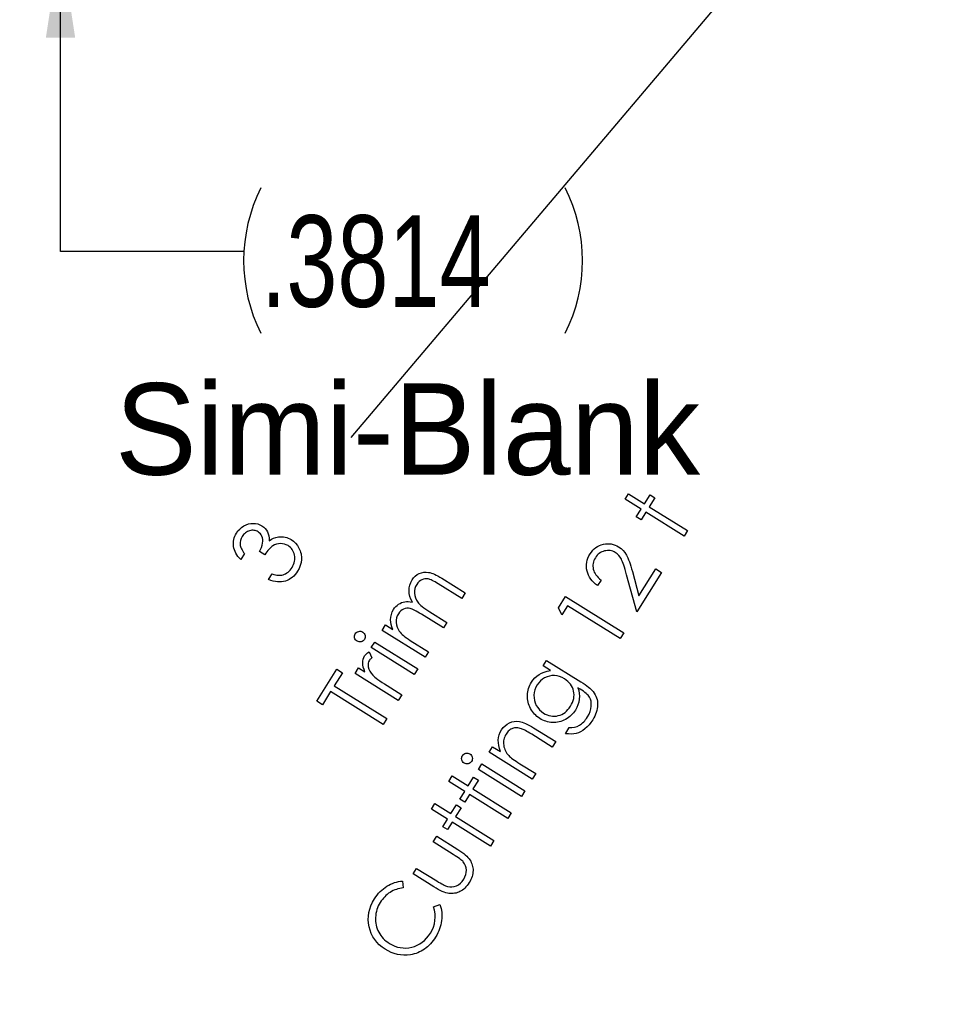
# Model space of a CAD drawing. Header units: inches. Extents: x 0.1 to 87.3, y 0.1 to 33.9.
# Tile 93 of 140: x 26.2 to 27.5, y 20.8 to 22.1. Entities that reach past the tile are written whole.
import ezdxf

# ---------------------------------------------------------------- set-up
doc = ezdxf.new("R2010")
doc.units = ezdxf.units.IN
doc.header["$MEASUREMENT"] = 0
doc.layers.add('DIMENSIONS', color=171, linetype='Continuous')
doc.styles.add('SLDTEXTSTYLE0', font='TXT', dxfattribs={"width": 0.75})
doc.dimstyles.new('SLDDIMSTYLE0', dxfattribs={"dimtxt": 0.125, "dimasz": 0.13, "dimexe": 0, "dimexo": 0.0625, "dimgap": 0.03125, "dimtad": 0, "dimtih": 1, "dimtoh": 1, "dimdec": 4, "dimlfac": 1.333333, "dimrnd": 1e-09, "dimzin": 4, "dimdsep": 46, "dimtxsty": 'SLDTEXTSTYLE0', "dimsah": 1, "dimcen": 0.09, "dimadec": 0, "dimazin": 1, "dimtfac": 1, "dimtdec": 4, "dimtofl": 0, "dimtmove": 0, "dimatfit": 3, "dimfxl": 0, "dimfrac": 2, "dimtolj": 1, "dimtzin": 12, "dimarcsym": 0})
doc.dimstyles.new('SLDDIMSTYLE2', dxfattribs={"dimtxt": 0.125, "dimasz": 0.13, "dimexe": 0, "dimexo": 0.0625, "dimgap": 0.03125, "dimtad": 0, "dimtih": 1, "dimtoh": 1, "dimdec": 4, "dimlfac": 1.333333, "dimrnd": 1e-09, "dimzin": 12, "dimdsep": 46, "dimtxsty": 'SLDTEXTSTYLE0', "dimsah": 1, "dimcen": 0.09, "dimadec": 0, "dimazin": 3, "dimtfac": 1, "dimtdec": 4, "dimtmove": 0, "dimatfit": 0, "dimfxl": 0, "dimfrac": 2, "dimtolj": 1, "dimtzin": 12, "dimarcsym": 0})

# ---------------------------------------------------------------- blocks, each defined once
blk = doc.blocks.new('_D_4')
at = {"layer": 'DIMENSIONS'}
for p, q in [((2.5885, 22.5365), (2.5885, 18.9646)), ((31.3982, 22.2046), (31.3982, 18.9646)), ((2.5885, 19.0896), (16.7949, 19.0896)), ((31.3982, 19.0896), (17.4421, 19.0896))]:
    blk.add_line(p, q, dxfattribs=at)
for centre, start, end in [((17.0167, 19.0769), 153.4349, 206.5651), ((17.2202, 19.0769), 333.4349, 26.5651)]:
    blk.add_arc(centre, 0.2219, start, end, dxfattribs=at)
for points in [[(2.5885, 19.0896), (2.7185, 19.0696), (2.7185, 19.1096)], [(31.3982, 19.0896), (31.2682, 19.1096), (31.2682, 19.0696)]]:
    blk.add_solid(points, dxfattribs=at)
at = {"layer": 'DIMENSIONS', "insert": (16.8183, 19.1389), "char_height": 0.125, "attachment_point": 1, "style": 'SLDTEXTSTYLE0'}
blk.add_mtext('38.4130', dxfattribs=at)
blk = doc.blocks.new('_D_5')
at = {"layer": 'DIMENSIONS'}
for p, q in [((26.2457, 22.5406), (26.2457, 22.7906)), ((26.2613, 22.5406), (26.3707, 22.5406)), ((26.2457, 21.8328), (26.2457, 22.2546)), ((26.4957, 21.8328), (26.2457, 21.8328))]:
    blk.add_line(p, q, dxfattribs=at)
for centre, start, end in [((26.7176, 21.8202), 153.4349, 206.5651), ((26.7363, 21.8202), 333.4349, 26.5651)]:
    blk.add_arc(centre, 0.2219, start, end, dxfattribs=at)
for points in [[(26.2457, 22.5406), (26.2657, 22.6706), (26.2257, 22.6706)], [(26.2457, 22.2546), (26.2257, 22.1246), (26.2657, 22.1246)]]:
    blk.add_solid(points, dxfattribs=at)
at = {"layer": 'DIMENSIONS', "insert": (26.5191, 21.8821), "char_height": 0.125, "attachment_point": 1, "style": 'SLDTEXTSTYLE0'}
blk.add_mtext('.3814', dxfattribs=at)

msp = doc.modelspace()

# ---------------------------------------------------------------- linework, layer by layer
at = {"color": 6}
msp.add_line((26.642599, 21.57857), (27.33991, 22.402664), dxfattribs=at)
at = {"color": 7, "linetype": 'Continuous', "flags": 128}
for points in [[(27.016364, 21.494323), (27.021133, 21.501948), (27.021133, 21.501948), (27.042955, 21.488314), (27.042955, 21.488314), (27.050449, 21.500295), (27.050449, 21.500295), (27.056928, 21.496239), (27.056928, 21.496239), (27.049435, 21.484257), (27.049435, 21.484257), (27.101699, 21.451599), (27.101699, 21.451599), (27.096929, 21.443974), (27.096929, 21.443974), (27.044664, 21.476633), (27.044664, 21.476633), (27.038223, 21.466322), (27.038223, 21.466322), (27.031744, 21.470379), (27.031744, 21.470379), (27.038185, 21.480689), (27.038185, 21.480689), (27.016363, 21.494323)], [(26.496768, 21.420221), (26.491696, 21.412127), (26.491696, 21.412127), (26.489706, 21.41423), (26.487922, 21.41639), (26.486363, 21.418568), (26.48503, 21.420784), (26.483903, 21.423057), (26.483001, 21.425348), (26.482325, 21.427695), (26.481875, 21.430061), (26.48163, 21.432447), (26.481612, 21.434794), (26.481781, 21.437104), (26.482175, 21.439376), (26.482776, 21.44163), (26.483584, 21.443846), (26.484616, 21.446025), (26.485837, 21.448165), (26.485837, 21.448165), (26.487922, 21.451114), (26.490307, 21.453724), (26.492955, 21.456016), (26.495903, 21.457969), (26.499039, 21.459546), (26.502213, 21.460654), (26.505462, 21.461311), (26.508749, 21.461499), (26.511979, 21.461274), (26.51504, 21.460635), (26.517932, 21.459602), (26.520637, 21.458175), (26.520637, 21.458175), (26.52304, 21.456447), (26.525106, 21.454494), (26.526834, 21.452297), (26.528224, 21.449874), (26.529294, 21.447208), (26.530027, 21.444316), (26.530421, 21.441179), (26.530496, 21.437818), (26.530496, 21.437818), (26.533501, 21.439752), (26.536637, 21.441236), (26.539849, 21.442306), (26.543191, 21.442945), (26.543191, 21.442945), (26.545558, 21.443151), (26.547849, 21.443189), (26.550102, 21.44302), (26.5523, 21.442663), (26.554441, 21.442099), (26.556544, 21.441367), (26.558572, 21.440428), (26.560563, 21.439301), (26.560563, 21.439301), (26.563756, 21.436991), (26.566591, 21.434287), (26.569089, 21.43117), (26.571211, 21.427676), (26.572113, 21.425817), (26.572883, 21.423939), (26.573521, 21.422024), (26.574009, 21.420089), (26.574366, 21.418117), (26.574592, 21.416127), (26.574667, 21.414098), (26.57461, 21.412051), (26.574085, 21.407976), (26.573052, 21.403976), (26.571455, 21.400051), (26.569352, 21.396201), (26.569352, 21.396201), (26.567699, 21.393741), (26.565915, 21.391506), (26.564018, 21.389497), (26.562009, 21.387712), (26.559868, 21.386135), (26.557614, 21.384783), (26.555248, 21.383656), (26.55275, 21.382755), (26.550159, 21.382097), (26.547492, 21.381684), (26.544731, 21.381534), (26.541914, 21.381647), (26.539003, 21.382022), (26.535999, 21.382642), (26.532937, 21.383525), (26.529782, 21.384651), (26.529782, 21.384651), (26.534646, 21.392426), (26.534646, 21.392426), (26.536844, 21.391807), (26.538947, 21.391318), (26.540957, 21.390961), (26.542853, 21.390755), (26.544675, 21.390698), (26.546384, 21.390755), (26.54798, 21.390961), (26.549501, 21.391318), (26.549501, 21.391318), (26.551323, 21.391957), (26.553051, 21.392764), (26.554704, 21.393722), (26.556281, 21.394868), (26.557765, 21.396182), (26.559154, 21.397666), (26.560469, 21.3993), (26.561709, 21.401121), (26.561709, 21.401121), (26.562948, 21.403281), (26.563943, 21.405422), (26.564732, 21.407582), (26.565277, 21.409723), (26.565596, 21.411845), (26.56569, 21.413986), (26.56554, 21.416108), (26.565183, 21.41823), (26.564638, 21.420296), (26.563925, 21.422211), (26.563042, 21.424014), (26.562028, 21.425686), (26.560826, 21.427226), (26.559492, 21.428634), (26.55799, 21.429911), (26.556319, 21.431057), (26.556319, 21.431057), (26.553934, 21.432334), (26.551417, 21.433217), (26.548769, 21.433742), (26.54599, 21.433874), (26.543191, 21.43363), (26.540525, 21.433029), (26.537952, 21.432033), (26.535492, 21.430662), (26.534271, 21.429799), (26.533013, 21.428747), (26.531698, 21.427526), (26.530327, 21.426099), (26.528919, 21.424503), (26.527472, 21.422737), (26.52597, 21.420765), (26.52443, 21.418624), (26.52443, 21.418624), (26.517143, 21.423188), (26.517143, 21.423188), (26.518702, 21.42593), (26.519923, 21.428691), (26.520843, 21.431489), (26.521444, 21.434306), (26.521726, 21.437029), (26.521688, 21.439545), (26.521313, 21.441818), (26.520618, 21.443865), (26.51966, 21.445705), (26.518477, 21.447339), (26.51705, 21.448748), (26.515416, 21.44995), (26.515416, 21.44995), (26.514101, 21.450682), (26.512749, 21.451245), (26.511359, 21.451659), (26.509932, 21.451921), (26.508467, 21.452034), (26.506983, 21.451978), (26.505443, 21.451771), (26.503866, 21.451396), (26.502326, 21.450889), (26.500842, 21.450231), (26.499453, 21.449424), (26.498119, 21.448503), (26.49688, 21.447414), (26.495697, 21.446194), (26.494607, 21.444823), (26.493574, 21.44332), (26.493574, 21.44332), (26.492204, 21.440729), (26.491302, 21.438099), (26.49087, 21.435395), (26.490908, 21.432653), (26.491114, 21.431245), (26.49149, 21.429799), (26.491997, 21.428315), (26.492654, 21.426794), (26.493462, 21.425216), (26.49442, 21.423582), (26.495509, 21.42193), (26.496767, 21.420221)], [(26.983698, 21.384108), (26.978928, 21.376502), (26.978928, 21.376502), (26.976167, 21.378493), (26.973688, 21.380634), (26.971472, 21.382906), (26.969538, 21.385329), (26.967867, 21.387883), (26.966477, 21.390587), (26.96535, 21.393442), (26.964505, 21.396428), (26.963941, 21.39947), (26.963697, 21.402494), (26.963735, 21.405461), (26.964092, 21.408391), (26.964768, 21.411301), (26.965726, 21.414156), (26.967003, 21.416992), (26.96858, 21.419771), (26.96858, 21.419771), (26.970364, 21.422382), (26.97228, 21.42471), (26.974346, 21.426776), (26.976543, 21.428579), (26.978872, 21.4301), (26.981351, 21.431359), (26.98398, 21.432354), (26.98674, 21.433067), (26.989539, 21.433518), (26.992299, 21.433725), (26.994985, 21.43365), (26.997633, 21.43333), (27.000225, 21.432748), (27.00276, 21.431903), (27.005239, 21.430795), (27.007661, 21.429424), (27.007661, 21.429424), (27.010854, 21.427152), (27.013709, 21.424523), (27.016169, 21.421574), (27.018291, 21.418269), (27.019267, 21.41641), (27.020263, 21.414269), (27.021258, 21.411846), (27.022272, 21.40916), (27.023305, 21.406212), (27.024338, 21.402982), (27.02539, 21.39947), (27.026441, 21.395695), (27.026441, 21.395695), (27.035418, 21.362586), (27.035418, 21.362586), (27.058349, 21.399263), (27.058349, 21.399263), (27.066011, 21.394474), (27.066011, 21.394474), (27.032282, 21.340519), (27.032282, 21.340519), (27.018479, 21.391338), (27.018479, 21.391338), (27.017465, 21.395038), (27.016507, 21.398437), (27.015549, 21.401536), (27.014648, 21.404353), (27.013765, 21.406832), (27.012939, 21.409029), (27.012112, 21.410926), (27.011342, 21.412522), (27.00969, 21.415245), (27.007737, 21.417687), (27.00552, 21.41979), (27.003004, 21.421612), (27.003004, 21.421612), (27.001314, 21.422551), (26.999586, 21.423321), (26.997802, 21.423884), (26.995999, 21.424241), (26.99414, 21.424429), (26.992262, 21.42441), (26.990327, 21.424203), (26.988356, 21.423809), (26.986421, 21.423227), (26.9846, 21.422494), (26.982872, 21.421593), (26.981257, 21.420522), (26.979754, 21.419283), (26.978365, 21.417893), (26.977069, 21.416334), (26.975886, 21.414607), (26.975886, 21.414607), (26.974796, 21.412691), (26.973914, 21.410757), (26.973256, 21.408804), (26.972787, 21.406832), (26.972543, 21.404841), (26.972486, 21.402832), (26.972655, 21.400803), (26.973031, 21.398756), (26.973613, 21.396728), (26.974421, 21.394756), (26.975435, 21.392841), (26.976656, 21.391), (26.978102, 21.389179), (26.979754, 21.387432), (26.981613, 21.385742), (26.983698, 21.384108)], [(26.68466, 21.315388), (26.689336, 21.322882), (26.689336, 21.322882), (26.699477, 21.316534), (26.699477, 21.316534), (26.698106, 21.320159), (26.697111, 21.323577), (26.696529, 21.326769), (26.696341, 21.329774), (26.696341, 21.329774), (26.696641, 21.333605), (26.697411, 21.337267), (26.69867, 21.340704), (26.700416, 21.343972), (26.700416, 21.343972), (26.701825, 21.346019), (26.703421, 21.347859), (26.705186, 21.349531), (26.707139, 21.351014), (26.709186, 21.352291), (26.711271, 21.353287), (26.713374, 21.354038), (26.715515, 21.354507), (26.717788, 21.354714), (26.720323, 21.354657), (26.723102, 21.354338), (26.726126, 21.353737), (26.726126, 21.353737), (26.724135, 21.357775), (26.722689, 21.361794), (26.721825, 21.365775), (26.721506, 21.369738), (26.72175, 21.373607), (26.722502, 21.377325), (26.72376, 21.380837), (26.725544, 21.384199), (26.725544, 21.384199), (26.727591, 21.387034), (26.729901, 21.389457), (26.732493, 21.391448), (26.735347, 21.393025), (26.738408, 21.394152), (26.741582, 21.394809), (26.744869, 21.394941), (26.748268, 21.394603), (26.750071, 21.394227), (26.751986, 21.393664), (26.754033, 21.392931), (26.756212, 21.392011), (26.758522, 21.390903), (26.760963, 21.389626), (26.763517, 21.38818), (26.766203, 21.386546), (26.766203, 21.386546), (26.798279, 21.366508), (26.798279, 21.366508), (26.793471, 21.358789), (26.793471, 21.358789), (26.761395, 21.378827), (26.761395, 21.378827), (26.759104, 21.380236), (26.756982, 21.381475), (26.755029, 21.382546), (26.753207, 21.383485), (26.751554, 21.384236), (26.750071, 21.384856), (26.748737, 21.385307), (26.747554, 21.385588), (26.745376, 21.385851), (26.743216, 21.385757), (26.741094, 21.385325), (26.738972, 21.384537), (26.736962, 21.383429), (26.735122, 21.381982), (26.73345, 21.380198), (26.731948, 21.378095), (26.731948, 21.378095), (26.730464, 21.375278), (26.72945, 21.37233), (26.728924, 21.369231), (26.728887, 21.366001), (26.729319, 21.36277), (26.730201, 21.359691), (26.731554, 21.356742), (26.733356, 21.353925), (26.734521, 21.352517), (26.735929, 21.351033), (26.737619, 21.349493), (26.739591, 21.347859), (26.741807, 21.34615), (26.744305, 21.344366), (26.747066, 21.342507), (26.750089, 21.340572), (26.750089, 21.340572), (26.773095, 21.326187), (26.773095, 21.326187), (26.7684, 21.318675), (26.7684, 21.318675), (26.738333, 21.337474), (26.738333, 21.337474), (26.73576, 21.339051), (26.733394, 21.340441), (26.731197, 21.34168), (26.729187, 21.342732), (26.727366, 21.343596), (26.72575, 21.344291), (26.724304, 21.344817), (26.723046, 21.345174), (26.720755, 21.345512), (26.718483, 21.345493), (26.716248, 21.345117), (26.71405, 21.344366), (26.711966, 21.343277), (26.710088, 21.341849), (26.708379, 21.340084), (26.706877, 21.337981), (26.706877, 21.337981), (26.705468, 21.335276), (26.704491, 21.332422), (26.703984, 21.32938), (26.703909, 21.326187), (26.704304, 21.322976), (26.705149, 21.319914), (26.706445, 21.316947), (26.708191, 21.31413), (26.709299, 21.312722), (26.710614, 21.311276), (26.712172, 21.309792), (26.713938, 21.308271), (26.71591, 21.306693), (26.718126, 21.305078), (26.720548, 21.303426), (26.723196, 21.301717), (26.723196, 21.301717), (26.74808, 21.286167), (26.74808, 21.286167), (26.743404, 21.278673), (26.743404, 21.278673), (26.68466, 21.315388)], [(26.92539, 21.346182), (26.935135, 21.361788), (26.935135, 21.361788), (27.014556, 21.312152), (27.014556, 21.312152), (27.009635, 21.304264), (27.009635, 21.304264), (26.93799, 21.349036), (26.93799, 21.349036), (26.930196, 21.336566), (26.930196, 21.336566), (26.925388, 21.346182)], [(26.648134, 21.310768), (26.649032, 21.311951), (26.650083, 21.31289), (26.651323, 21.313585), (26.652731, 21.314054), (26.654196, 21.314261), (26.655623, 21.314167), (26.656994, 21.313791), (26.658309, 21.313134), (26.658309, 21.313134), (26.659473, 21.312251), (26.660394, 21.311199), (26.661088, 21.30996), (26.661539, 21.308551), (26.661727, 21.307087), (26.661652, 21.305659), (26.661257, 21.304288), (26.6606, 21.302974), (26.6606, 21.302974), (26.659717, 21.301828), (26.658666, 21.300908), (26.657445, 21.300213), (26.656037, 21.299744), (26.654572, 21.299556), (26.653182, 21.299631), (26.651811, 21.300007), (26.650515, 21.300664), (26.650515, 21.300664), (26.649332, 21.301565), (26.648393, 21.302617), (26.647698, 21.303856), (26.647229, 21.305246), (26.647041, 21.306711), (26.647116, 21.30812), (26.647492, 21.309472), (26.64813, 21.310768)], [(26.669954, 21.291875), (26.674723, 21.2995), (26.674723, 21.2995), (26.733467, 21.262785), (26.733467, 21.262785), (26.728697, 21.25516), (26.728697, 21.25516), (26.669953, 21.291875)], [(26.647866, 21.256511), (26.65269, 21.264229), (26.65269, 21.264229), (26.661273, 21.258858), (26.661273, 21.258858), (26.659996, 21.262088), (26.659057, 21.265187), (26.658474, 21.268117), (26.65823, 21.270896), (26.658343, 21.273525), (26.658794, 21.275985), (26.659601, 21.278295), (26.660728, 21.280455), (26.660728, 21.280455), (26.661855, 21.281976), (26.663245, 21.283385), (26.664935, 21.284699), (26.666907, 21.285901), (26.666907, 21.285901), (26.670813, 21.277995), (26.670813, 21.277995), (26.669649, 21.277131), (26.668672, 21.276286), (26.667883, 21.275441), (26.667282, 21.274633), (26.667282, 21.274633), (26.666306, 21.272643), (26.665742, 21.270445), (26.665592, 21.268023), (26.665836, 21.265393), (26.666569, 21.262633), (26.667883, 21.259835), (26.669724, 21.256961), (26.672146, 21.254032), (26.672146, 21.254032), (26.673348, 21.252811), (26.674907, 21.25144), (26.676823, 21.249919), (26.679076, 21.248229), (26.681668, 21.246388), (26.684616, 21.244397), (26.687922, 21.242238), (26.691565, 21.239928), (26.691565, 21.239928), (26.711434, 21.227514), (26.711434, 21.227514), (26.706608, 21.219796), (26.706608, 21.219796), (26.647864, 21.256511)], [(26.904559, 21.266811), (26.909308, 21.274435), (26.909308, 21.274435), (26.956127, 21.245176), (26.956127, 21.245176), (26.959094, 21.243279), (26.961798, 21.241439), (26.964277, 21.239674), (26.966493, 21.237946), (26.968446, 21.236293), (26.970174, 21.234716), (26.971639, 21.233176), (26.97286, 21.231711), (26.97286, 21.231711), (26.974325, 21.229683), (26.975583, 21.227579), (26.976635, 21.225401), (26.977498, 21.223185), (26.978137, 21.220875), (26.978588, 21.218527), (26.978851, 21.216105), (26.978888, 21.213607), (26.978738, 21.21109), (26.9784, 21.208555), (26.977855, 21.20602), (26.977123, 21.203466), (26.976203, 21.200912), (26.975076, 21.198357), (26.973761, 21.195785), (26.97224, 21.193212), (26.97224, 21.193212), (26.969799, 21.189606), (26.967226, 21.186357), (26.964484, 21.183484), (26.961611, 21.180948), (26.958662, 21.178807), (26.955695, 21.177061), (26.952728, 21.17569), (26.94976, 21.174732), (26.946605, 21.174131), (26.943075, 21.173887), (26.939168, 21.173943), (26.934905, 21.174357), (26.934905, 21.174357), (26.940032, 21.182563), (26.940032, 21.182563), (26.943882, 21.182639), (26.947507, 21.183202), (26.950906, 21.184254), (26.95408, 21.185775), (26.955582, 21.186733), (26.957066, 21.187822), (26.958493, 21.189043), (26.959902, 21.190395), (26.961254, 21.191878), (26.962568, 21.193493), (26.963845, 21.195259), (26.965085, 21.197137), (26.965085, 21.197137), (26.967226, 21.200968), (26.968822, 21.204724), (26.969855, 21.208386), (26.970343, 21.211992), (26.970343, 21.215429), (26.96993, 21.218602), (26.969085, 21.221495), (26.967808, 21.224124), (26.966963, 21.225382), (26.965911, 21.226697), (26.964653, 21.22803), (26.963169, 21.229382), (26.961479, 21.230791), (26.959582, 21.232218), (26.957479, 21.233683), (26.95515, 21.235185), (26.95515, 21.235185), (26.952127, 21.237082), (26.952127, 21.237082), (26.953253, 21.233232), (26.953929, 21.229363), (26.954136, 21.225438), (26.953892, 21.221476), (26.953197, 21.217569), (26.952089, 21.213795), (26.950568, 21.210133), (26.948615, 21.206621), (26.948615, 21.206621), (26.9473, 21.204649), (26.945873, 21.20279), (26.944352, 21.201043), (26.942718, 21.19939), (26.940971, 21.197869), (26.939112, 21.196442), (26.937159, 21.195109), (26.935093, 21.193907), (26.932971, 21.192836), (26.930811, 21.191916), (26.928633, 21.191146), (26.926436, 21.190545), (26.924201, 21.190075), (26.921947, 21.189794), (26.919675, 21.189644), (26.917384, 21.189662), (26.915092, 21.189831), (26.912839, 21.190151), (26.910604, 21.190601), (26.908425, 21.191221), (26.906266, 21.191972), (26.904144, 21.192874), (26.90204, 21.193925), (26.899993, 21.195127), (26.899993, 21.195127), (26.898021, 21.196461), (26.896143, 21.197888), (26.894397, 21.199409), (26.892744, 21.201062), (26.891223, 21.202808), (26.889814, 21.204649), (26.8885, 21.206602), (26.887317, 21.208668), (26.886265, 21.210809), (26.885364, 21.212968), (26.884612, 21.215184), (26.884011, 21.217438), (26.883579, 21.219729), (26.883279, 21.222058), (26.883147, 21.224424), (26.883166, 21.226828), (26.883335, 21.229232), (26.883636, 21.231579), (26.884086, 21.233871), (26.884687, 21.236105), (26.88542, 21.238284), (26.886303, 21.240406), (26.887317, 21.242472), (26.888481, 21.244481), (26.888481, 21.244481), (26.890678, 21.247618), (26.893157, 21.250435), (26.895899, 21.252914), (26.898904, 21.255073), (26.902247, 21.256914), (26.906022, 21.258416), (26.910172, 21.25958), (26.914754, 21.260426), (26.914754, 21.260426), (26.904557, 21.266811)], [(26.603244, 21.213943), (26.595522, 21.218769), (26.595522, 21.218769), (26.622753, 21.262339), (26.622753, 21.262339), (26.630472, 21.257512), (26.630472, 21.257512), (26.61941, 21.239803), (26.61941, 21.239803), (26.691113, 21.194994), (26.691113, 21.194994), (26.686061, 21.186899), (26.686061, 21.186899), (26.614359, 21.231709), (26.614359, 21.231709), (26.603241, 21.213943)], [(26.896407, 21.240894), (26.894622, 21.237627), (26.893307, 21.234209), (26.892444, 21.230678), (26.89203, 21.227016), (26.892106, 21.223354), (26.892669, 21.219804), (26.893702, 21.216349), (26.895223, 21.213025), (26.897157, 21.209907), (26.899467, 21.207109), (26.902115, 21.204649), (26.90512, 21.202489), (26.90512, 21.202489), (26.907543, 21.201118), (26.910003, 21.20001), (26.912463, 21.199165), (26.914961, 21.198583), (26.917477, 21.198282), (26.920013, 21.198245), (26.922567, 21.19847), (26.92514, 21.198977), (26.927675, 21.199728), (26.930079, 21.200724), (26.93237, 21.201963), (26.93453, 21.203466), (26.936558, 21.205175), (26.938474, 21.207147), (26.940276, 21.209363), (26.941948, 21.211823), (26.941948, 21.211823), (26.943431, 21.214433), (26.944652, 21.217025), (26.945591, 21.219617), (26.946267, 21.222208), (26.946662, 21.224781), (26.946774, 21.227354), (26.946605, 21.229927), (26.946173, 21.2325), (26.945478, 21.235016), (26.944539, 21.237401), (26.943338, 21.239655), (26.94191, 21.241796), (26.94022, 21.243824), (26.938286, 21.245721), (26.936107, 21.247505), (26.933685, 21.249158), (26.933685, 21.249158), (26.930342, 21.250998), (26.926943, 21.25235), (26.923487, 21.253233), (26.919994, 21.253627), (26.91652, 21.253552), (26.913139, 21.253026), (26.909834, 21.251993), (26.906604, 21.25051), (26.90358, 21.248613), (26.900876, 21.246378), (26.898491, 21.243805), (26.896406, 21.240894)], [(26.830915, 21.148963), (26.835627, 21.156513), (26.835627, 21.156513), (26.846162, 21.149921), (26.846162, 21.149921), (26.844792, 21.154015), (26.843871, 21.158015), (26.843402, 21.161865), (26.843383, 21.165621), (26.843834, 21.169264), (26.844716, 21.172776), (26.846069, 21.176194), (26.847871, 21.179481), (26.847871, 21.179481), (26.850087, 21.182561), (26.852585, 21.185171), (26.855402, 21.187349), (26.85852, 21.189077), (26.861844, 21.190317), (26.865224, 21.191049), (26.868699, 21.191275), (26.872248, 21.190974), (26.874126, 21.190598), (26.876135, 21.190016), (26.878314, 21.189246), (26.880643, 21.18827), (26.883103, 21.187087), (26.885732, 21.185716), (26.888493, 21.184138), (26.891422, 21.182373), (26.891422, 21.182373), (26.921658, 21.16348), (26.921658, 21.16348), (26.916963, 21.155968), (26.916963, 21.155968), (26.888943, 21.173471), (26.888943, 21.173471), (26.886502, 21.174973), (26.884248, 21.176326), (26.882201, 21.177528), (26.880342, 21.17856), (26.878671, 21.179424), (26.877206, 21.180138), (26.875929, 21.180701), (26.874858, 21.181096), (26.874858, 21.181096), (26.873206, 21.181603), (26.871609, 21.181978), (26.870051, 21.182223), (26.868548, 21.182335), (26.867065, 21.182316), (26.865637, 21.182166), (26.864248, 21.181903), (26.862914, 21.18149), (26.861618, 21.180964), (26.860379, 21.180307), (26.859177, 21.179518), (26.858031, 21.178598), (26.856923, 21.177546), (26.855872, 21.176382), (26.854858, 21.175067), (26.8539, 21.17364), (26.8539, 21.17364), (26.852904, 21.171893), (26.852097, 21.170109), (26.85144, 21.168288), (26.85097, 21.166429), (26.850651, 21.164513), (26.850519, 21.162541), (26.850538, 21.16055), (26.850745, 21.158503), (26.851102, 21.156475), (26.851609, 21.154522), (26.852247, 21.152644), (26.853017, 21.150841), (26.853937, 21.149113), (26.854989, 21.147442), (26.856191, 21.145864), (26.857524, 21.144343), (26.857524, 21.144343), (26.858576, 21.143329), (26.859872, 21.142221), (26.861412, 21.140982), (26.863196, 21.139667), (26.865243, 21.138221), (26.867515, 21.136681), (26.870051, 21.135028), (26.87283, 21.133263), (26.87283, 21.133263), (26.894371, 21.119798), (26.894371, 21.119798), (26.889657, 21.112248), (26.889657, 21.112248), (26.830913, 21.148963)], [(26.794349, 21.144286), (26.795247, 21.145469), (26.796299, 21.146408), (26.797539, 21.147103), (26.798947, 21.147572), (26.800412, 21.147779), (26.801839, 21.147685), (26.80321, 21.147309), (26.804525, 21.146652), (26.804525, 21.146652), (26.805689, 21.145769), (26.806609, 21.144718), (26.807304, 21.143478), (26.807755, 21.14207), (26.807943, 21.140605), (26.807868, 21.139178), (26.807473, 21.137807), (26.806816, 21.136492), (26.806816, 21.136492), (26.805933, 21.135347), (26.804882, 21.134426), (26.803661, 21.133731), (26.802252, 21.133262), (26.800787, 21.133074), (26.799398, 21.133149), (26.798027, 21.133525), (26.796731, 21.134182), (26.796731, 21.134182), (26.795548, 21.135084), (26.794609, 21.136135), (26.793914, 21.137375), (26.793444, 21.138765), (26.793257, 21.140229), (26.793332, 21.141638), (26.793707, 21.14299), (26.794346, 21.144286)], [(26.816169, 21.125393), (26.820938, 21.133018), (26.820938, 21.133018), (26.879682, 21.096303), (26.879682, 21.096303), (26.874912, 21.088678), (26.874912, 21.088678), (26.816168, 21.125393)], [(26.775609, 21.109032), (26.780376, 21.116657), (26.780376, 21.116657), (26.802199, 21.103023), (26.802199, 21.103023), (26.809692, 21.115004), (26.809692, 21.115004), (26.816171, 21.110948), (26.816171, 21.110948), (26.808678, 21.098966), (26.808678, 21.098966), (26.860943, 21.066308), (26.860943, 21.066308), (26.856173, 21.058683), (26.856173, 21.058683), (26.803908, 21.091342), (26.803908, 21.091342), (26.797466, 21.081031), (26.797466, 21.081031), (26.790987, 21.085088), (26.790987, 21.085088), (26.797429, 21.095398), (26.797429, 21.095398), (26.775606, 21.109032)], [(26.752043, 21.071319), (26.75681, 21.078943), (26.75681, 21.078943), (26.778633, 21.065309), (26.778633, 21.065309), (26.786126, 21.077291), (26.786126, 21.077291), (26.792605, 21.073234), (26.792605, 21.073234), (26.785112, 21.061253), (26.785112, 21.061253), (26.837377, 21.028594), (26.837377, 21.028594), (26.832607, 21.020969), (26.832607, 21.020969), (26.780342, 21.053628), (26.780342, 21.053628), (26.7739, 21.043318), (26.7739, 21.043318), (26.767421, 21.047374), (26.767421, 21.047374), (26.773863, 21.057684), (26.773863, 21.057684), (26.75204, 21.071319)], [(26.727114, 20.982862), (26.731863, 20.990468), (26.731863, 20.990468), (26.759282, 20.973321), (26.759282, 20.973321), (26.761705, 20.971838), (26.763958, 20.970504), (26.766024, 20.969321), (26.76794, 20.968307), (26.769649, 20.967425), (26.771207, 20.96673), (26.772578, 20.966166), (26.77378, 20.965772), (26.77378, 20.965772), (26.776973, 20.965171), (26.78009, 20.965096), (26.78317, 20.965584), (26.786175, 20.966617), (26.789049, 20.968157), (26.791659, 20.970148), (26.794006, 20.972608), (26.79611, 20.975538), (26.79611, 20.975538), (26.797819, 20.978693), (26.799002, 20.981866), (26.79964, 20.985003), (26.799753, 20.988158), (26.799378, 20.991219), (26.79857, 20.994092), (26.797274, 20.996759), (26.795546, 20.999238), (26.795546, 20.999238), (26.794739, 21.000121), (26.793687, 21.001097), (26.792354, 21.002205), (26.790776, 21.003426), (26.788936, 21.004741), (26.786832, 21.006187), (26.784466, 21.007727), (26.781837, 21.009398), (26.781837, 21.009398), (26.754418, 21.026544), (26.754418, 21.026544), (26.759245, 21.034263), (26.759245, 21.034263), (26.788072, 21.016253), (26.788072, 21.016253), (26.790983, 21.014375), (26.793668, 21.012515), (26.796091, 21.010675), (26.798288, 21.008872), (26.800223, 21.007107), (26.801932, 21.00536), (26.803378, 21.003651), (26.804598, 21.001961), (26.805631, 21.000271), (26.806514, 20.998543), (26.807265, 20.996778), (26.807866, 20.994975), (26.808336, 20.993134), (26.808674, 20.991275), (26.808861, 20.98936), (26.808899, 20.987407), (26.808786, 20.985435), (26.808523, 20.983425), (26.808091, 20.981397), (26.807491, 20.979369), (26.806721, 20.977284), (26.8058, 20.975199), (26.804711, 20.973096), (26.803453, 20.970955), (26.803453, 20.970955), (26.802082, 20.968889), (26.800655, 20.966974), (26.79919, 20.965227), (26.797669, 20.963631), (26.796072, 20.962185), (26.794438, 20.960889), (26.792767, 20.959762), (26.79102, 20.958786), (26.789236, 20.957959), (26.787433, 20.957283), (26.785593, 20.956757), (26.783715, 20.956382), (26.781818, 20.956138), (26.779884, 20.956044), (26.777931, 20.9561), (26.77594, 20.956288), (26.773874, 20.956664), (26.771658, 20.957246), (26.769292, 20.958035), (26.766794, 20.959049), (26.764165, 20.960269), (26.761386, 20.961697), (26.758456, 20.96333), (26.755395, 20.96519), (26.755395, 20.96519), (26.727112, 20.982862)], [(26.712739, 20.973036), (26.713637, 20.963777), (26.713637, 20.963777), (26.711158, 20.963477), (26.708754, 20.963045), (26.706407, 20.962482), (26.704134, 20.961787), (26.7019, 20.96096), (26.69974, 20.960021), (26.697637, 20.958932), (26.695608, 20.95773), (26.693636, 20.956397), (26.691758, 20.954969), (26.689956, 20.953411), (26.688247, 20.951758), (26.686594, 20.949974), (26.685035, 20.948077), (26.683552, 20.946087), (26.682162, 20.943964), (26.682162, 20.943964), (26.680772, 20.941561), (26.679533, 20.939119), (26.678481, 20.93664), (26.677579, 20.934105), (26.676866, 20.931513), (26.676321, 20.928884), (26.675927, 20.926217), (26.67572, 20.923494), (26.675683, 20.92079), (26.675814, 20.918123), (26.676096, 20.915513), (26.676565, 20.912977), (26.677204, 20.910461), (26.678011, 20.908019), (26.678988, 20.905634), (26.680134, 20.903287), (26.681429, 20.901014), (26.682894, 20.898855), (26.684491, 20.896808), (26.686218, 20.894855), (26.688115, 20.892995), (26.690143, 20.89123), (26.692322, 20.889577), (26.694651, 20.888037), (26.694651, 20.888037), (26.698313, 20.885972), (26.702012, 20.8843), (26.70575, 20.883042), (26.709543, 20.882197), (26.713374, 20.881746), (26.717243, 20.881709), (26.721168, 20.882065), (26.725131, 20.882835), (26.729018, 20.883981), (26.732699, 20.885483), (26.736173, 20.887343), (26.73946, 20.88954), (26.74254, 20.892113), (26.745413, 20.895024), (26.74808, 20.898273), (26.750559, 20.901897), (26.750559, 20.901897), (26.752906, 20.906104), (26.754747, 20.910404), (26.756061, 20.91478), (26.756869, 20.91925), (26.757151, 20.923813), (26.756925, 20.928452), (26.756193, 20.933166), (26.754934, 20.937974), (26.754934, 20.937974), (26.763592, 20.94126), (26.763592, 20.94126), (26.764475, 20.938593), (26.765188, 20.935889), (26.765733, 20.933166), (26.766109, 20.930405), (26.766334, 20.927626), (26.76639, 20.924828), (26.766278, 20.921992), (26.765996, 20.919137), (26.765564, 20.916283), (26.764944, 20.913447), (26.764174, 20.910611), (26.763235, 20.907813), (26.762108, 20.905015), (26.760831, 20.902235), (26.759367, 20.899474), (26.757751, 20.896733), (26.757751, 20.896733), (26.756099, 20.894197), (26.754371, 20.891793), (26.752568, 20.889521), (26.750709, 20.887399), (26.748793, 20.885408), (26.746803, 20.883549), (26.744756, 20.88184), (26.742634, 20.880262), (26.740436, 20.878816), (26.738201, 20.877502), (26.735873, 20.876337), (26.733506, 20.875305), (26.731046, 20.874403), (26.728548, 20.873633), (26.725976, 20.873013), (26.723328, 20.872525), (26.723328, 20.872525), (26.718839, 20.872037), (26.714407, 20.871943), (26.710013, 20.872281), (26.705656, 20.873013), (26.701355, 20.874178), (26.697092, 20.875736), (26.692885, 20.877708), (26.688716, 20.880093), (26.688716, 20.880093), (26.684566, 20.882948), (26.68081, 20.886084), (26.677486, 20.889502), (26.674575, 20.893183), (26.672058, 20.897146), (26.669955, 20.901371), (26.668283, 20.905878), (26.667006, 20.910667), (26.666199, 20.915569), (26.665861, 20.920433), (26.66603, 20.925241), (26.666706, 20.93003), (26.667851, 20.934762), (26.669485, 20.939476), (26.671626, 20.944133), (26.674255, 20.948753), (26.674255, 20.948753), (26.676039, 20.951458), (26.677917, 20.954012), (26.679889, 20.956397), (26.681974, 20.95865), (26.684134, 20.960735), (26.686406, 20.962669), (26.688754, 20.964453), (26.691214, 20.966087), (26.693749, 20.967552), (26.696322, 20.968848), (26.698932, 20.969975), (26.701599, 20.970933), (26.704322, 20.971721), (26.707083, 20.972322), (26.709881, 20.972773), (26.712736, 20.973036)]]:
    msp.add_lwpolyline(points, dxfattribs=at)

# ---------------------------------------------------------------- texts
at = {"color": 6}
msp.add_text('Simi-Blank', height=0.125, dxfattribs=at).set_placement((26.320013, 21.527865))

# ---------------------------------------------------------------- dimensions: what is measured, and where the dimension line sits
at = {"layer": 'DIMENSIONS'}
dim = msp.add_linear_dim(base=(26.245702, 22.540618), p1=(26.326799, 22.254554), p2=(26.211349, 22.540618), angle=90, text='(<>)', dimstyle='SLDDIMSTYLE2', dxfattribs=at)
dim.commit()
dim.dimension.update_dxf_attribs({"geometry": '_D_5', "text_midpoint": (26.245702, 21.832846), "dimtype": 160})
dim = msp.add_linear_dim(base=(31.39821, 19.089632), p1=(2.588479, 22.586453), p2=(31.39821, 22.254554), text='(<>)', dimstyle='SLDDIMSTYLE0', dxfattribs=at)
dim.commit()
dim.dimension.update_dxf_attribs({"geometry": '_D_4', "text_midpoint": (17.118469, 19.089632), "dimtype": 160})

doc.saveas('drawing.dxf')
